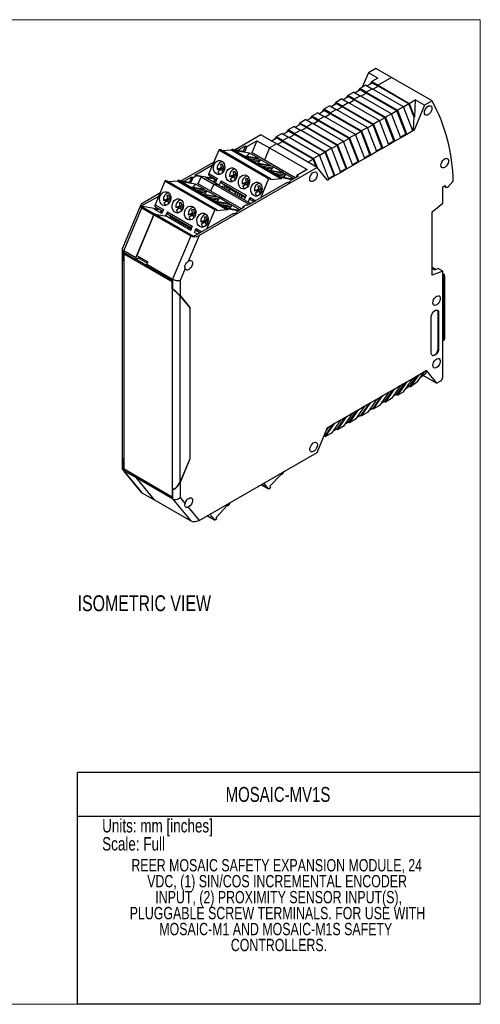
# Model space of a CAD drawing. Header units: millimetres. Extents: x 0 to 432, y 0 to 279.
# Tile 3 of 3: x 301 to 432, y 0 to 279. Entities that reach past the tile are written whole.
import ezdxf

# ---------------------------------------------------------------- set-up
doc = ezdxf.new("R2010")
doc.units = ezdxf.units.MM
doc.layers.add('TEXT', color=140, linetype='Continuous', lineweight=25)
doc.styles.add('SLDTEXTSTYLE0', font='TXT', dxfattribs={"width": 0.75})

# ---------------------------------------------------------------- blocks, each defined once
blk = doc.blocks.new('SW_NOTE_0_1')
at = {"layer": 'TEXT', "color": 0, "char_height": 3.5, "attachment_point": 2, "style": 'SLDTEXTSTYLE0'}
for s, insert in [('REER MOSAIC SAFETY EXPANSION MODULE, 24', (50.7, 4.51)), ('VDC, (1) SIN/COS INCREMENTAL ENCODER', (50.81, -0.01)), ('INPUT, (2) PROXIMITY SENSOR INPUT(S),', (51.26, -4.54)), ('PLUGGABLE SCREW TERMINALS. FOR USE WITH', (50.92, -9.07)), ('MOSAIC-M1 AND MOSAIC-M1S SAFETY', (50.43, -13.59)), ('CONTROLLERS.', (51.33, -18.12))]:
    blk.add_mtext(s, dxfattribs=dict(at, insert=insert))

msp = doc.modelspace()

# ---------------------------------------------------------------- linework, layer by layer
at = {"color": 7, "linetype": 'Continuous', "lineweight": 18}
for p, q in [((0, 279.4), (431.8, 279.4)), ((431.8, 0), (431.8, 279.4)), ((0, 0), (431.8, 0))]:
    msp.add_line(p, q, dxfattribs=at)
for p, q in [((402.14, 265.55), (400.02, 264.33)), ((406.59, 262.98), (402.14, 265.55)), ((400.02, 264.33), (398.3, 260.27)), ((402.68, 262.8), (400.02, 264.33)), ((402.68, 262.8), (400.98, 261.82)), ((406.59, 262.98), (402.78, 260.78)), ((418.12, 256.33), (406.59, 262.98)), ((397.59, 259.86), (397.13, 259.21)), ((399.28, 260.84), (397.59, 259.86)), ((399.39, 258.82), (397.59, 259.86)), ((399.28, 260.84), (401.08, 259.8)), ((399.62, 260.65), (401.1, 261.5)), ((400.98, 261.82), (400.52, 261.17)), ((400.98, 261.82), (402.78, 260.78)), ((401.1, 261.5), (402.78, 260.54)), ((401.3, 259.68), (402.78, 260.54)), ((402.78, 260.78), (411.65, 255.66)), ((402.78, 260.54), (402.78, 260.78)), ((411.53, 255.48), (402.78, 260.54)), ((392.83, 256.73), (394.31, 257.59)), ((394.19, 257.9), (393.74, 257.25)), ((395.89, 258.88), (394.19, 257.9)), ((395.99, 256.86), (394.19, 257.9)), ((394.31, 257.59), (395.99, 256.62)), ((395.89, 258.88), (397.69, 257.84)), ((395.99, 256.86), (397.69, 257.84)), ((396.22, 258.69), (397.71, 259.55)), ((406.56, 252.72), (397.69, 257.84)), ((397.71, 259.55), (399.39, 258.58)), ((397.9, 257.72), (399.39, 258.58)), ((399.39, 258.82), (401.08, 259.8)), ((399.39, 258.82), (408.26, 253.7)), ((399.39, 258.58), (399.39, 258.82)), ((408.14, 253.53), (399.39, 258.58)), ((409.96, 254.68), (401.08, 259.8)), ((389.1, 254.96), (387.4, 253.98)), ((389.1, 254.96), (390.9, 253.92)), ((389.44, 254.77), (390.92, 255.63)), ((390.8, 255.94), (390.34, 255.29)), ((392.5, 256.92), (390.8, 255.94)), ((392.6, 254.9), (390.8, 255.94)), ((390.92, 255.63), (392.6, 254.66)), ((391.11, 253.8), (392.6, 254.66)), ((392.5, 256.92), (394.3, 255.88)), ((392.6, 254.9), (394.3, 255.88)), ((392.6, 254.9), (401.47, 249.78)), ((392.6, 254.66), (392.6, 254.9)), ((401.35, 249.61), (392.6, 254.66)), ((403.17, 250.76), (394.3, 255.88)), ((394.51, 255.76), (395.99, 256.62)), ((395.99, 256.86), (404.87, 251.74)), ((395.99, 256.62), (395.99, 256.86)), ((404.74, 251.57), (395.99, 256.62)), ((409.96, 254.68), (408.26, 253.7)), ((412.61, 247.84), (409.96, 254.68)), ((411.53, 255.48), (409.99, 254.59)), ((412.92, 251.91), (411.53, 255.48)), ((411.65, 255.66), (413.35, 256.64)), ((411.65, 255.66), (413.16, 251.77)), ((416, 255.11), (413.02, 248.08)), ((413.35, 256.64), (413.16, 251.77)), ((416, 255.11), (413.35, 256.64)), ((418.12, 256.33), (416, 255.11)), ((382.65, 250.85), (384.13, 251.71)), ((384.01, 252.02), (383.55, 251.37)), ((385.71, 253), (384.01, 252.02)), ((385.81, 250.98), (384.01, 252.02)), ((384.13, 251.71), (385.81, 250.74)), ((385.71, 253), (387.51, 251.96)), ((385.81, 250.98), (387.51, 251.96)), ((386.04, 252.81), (387.53, 253.67)), ((387.4, 253.98), (386.95, 253.33)), ((389.21, 252.94), (387.4, 253.98)), ((396.38, 246.84), (387.51, 251.96)), ((387.53, 253.67), (389.21, 252.7)), ((387.72, 251.84), (389.21, 252.7)), ((389.21, 252.94), (390.9, 253.92)), ((389.21, 252.94), (398.08, 247.82)), ((389.21, 252.7), (389.21, 252.94)), ((397.95, 247.65), (389.21, 252.7)), ((399.77, 248.8), (390.9, 253.92)), ((404.74, 251.57), (403.2, 250.68)), ((407.27, 245.04), (404.74, 251.57)), ((406.56, 252.72), (404.87, 251.74)), ((404.87, 251.74), (407.52, 244.9)), ((409.22, 245.88), (406.56, 252.72)), ((408.14, 253.53), (406.6, 252.63)), ((410.67, 247), (408.14, 253.53)), ((408.26, 253.7), (410.91, 246.86)), ((412.92, 251.91), (412.77, 248.22)), ((413.16, 251.77), (412.92, 251.91)), ((378.92, 249.08), (377.22, 248.1)), ((378.92, 249.08), (380.72, 248.04)), ((379.25, 248.89), (380.74, 249.75)), ((380.62, 250.06), (380.16, 249.41)), ((382.31, 251.04), (380.62, 250.06)), ((382.42, 249.02), (380.62, 250.06)), ((380.74, 249.75), (382.42, 248.78)), ((380.93, 247.92), (382.42, 248.78)), ((382.31, 251.04), (384.11, 250)), ((382.42, 249.02), (384.11, 250)), ((382.42, 249.02), (391.29, 243.9)), ((382.42, 248.78), (382.42, 249.02)), ((391.17, 243.73), (382.42, 248.78)), ((392.99, 244.88), (384.11, 250)), ((384.33, 249.88), (385.81, 250.74)), ((385.81, 250.98), (394.68, 245.86)), ((385.81, 250.74), (385.81, 250.98)), ((394.56, 245.69), (385.81, 250.74)), ((399.77, 248.8), (398.08, 247.82)), ((402.43, 241.96), (399.77, 248.8)), ((401.35, 249.61), (399.81, 248.72)), ((403.88, 243.08), (401.35, 249.61)), ((403.17, 250.76), (401.47, 249.78)), ((401.47, 249.78), (404.12, 242.94)), ((405.82, 243.92), (403.17, 250.76)), ((369.48, 246.7), (362.2, 242.49)), ((373.93, 244.13), (369.48, 246.7)), ((373.83, 246.15), (373.37, 245.5)), ((375.52, 247.12), (373.83, 246.15)), ((375.63, 245.11), (373.83, 246.15)), ((375.52, 247.12), (377.33, 246.09)), ((375.63, 245.11), (377.33, 246.09)), ((375.86, 246.93), (377.34, 247.79)), ((377.22, 248.1), (376.76, 247.45)), ((379.02, 247.06), (377.22, 248.1)), ((386.2, 240.96), (377.33, 246.09)), ((377.34, 247.79), (379.02, 246.82)), ((377.54, 245.96), (379.02, 246.82)), ((379.02, 247.06), (380.72, 248.04)), ((379.02, 247.06), (387.89, 241.94)), ((379.02, 246.82), (379.02, 247.06)), ((387.77, 241.77), (379.02, 246.82)), ((389.59, 242.92), (380.72, 248.04)), ((396.38, 246.84), (394.68, 245.86)), ((399.03, 240), (396.38, 246.84)), ((397.95, 247.65), (396.41, 246.76)), ((400.49, 241.12), (397.95, 247.65)), ((398.08, 247.82), (400.73, 240.98)), ((409.22, 245.88), (407.52, 244.9)), ((409.13, 246.11), (410.67, 247)), ((410.91, 246.86), (409.22, 245.88)), ((410.91, 246.86), (410.67, 247)), ((412.61, 247.84), (410.91, 246.86)), ((412.52, 248.07), (412.77, 248.22)), ((413.02, 248.08), (412.61, 247.84)), ((412.77, 248.22), (413.02, 248.08)), ((363.01, 242.35), (365.16, 243.6)), ((365.16, 243.6), (364.53, 242.09)), ((365.52, 243.39), (364.93, 242.02)), ((365.16, 243.6), (365.52, 243.39)), ((365.52, 243.39), (368.41, 245.06)), ((368.41, 245.06), (366.95, 241.62)), ((368.41, 245.06), (371.98, 243)), ((373.93, 244.13), (371.98, 243)), ((372.46, 244.97), (373.95, 245.83)), ((385.46, 237.47), (373.93, 244.13)), ((375.63, 244.86), (373.95, 245.83)), ((374.14, 244), (375.63, 244.86)), ((375.63, 244.86), (375.63, 245.11)), ((375.63, 245.11), (384.5, 239.98)), ((384.38, 239.81), (375.63, 244.86)), ((391.17, 243.73), (389.62, 242.84)), ((393.7, 237.2), (391.17, 243.73)), ((392.99, 244.88), (391.29, 243.9)), ((391.29, 243.9), (393.94, 237.06)), ((395.64, 238.04), (392.99, 244.88)), ((394.56, 245.69), (393.02, 244.8)), ((397.09, 239.16), (394.56, 245.69)), ((394.68, 245.86), (397.34, 239.02)), ((402.34, 242.19), (403.88, 243.08)), ((404.12, 242.94), (403.88, 243.08)), ((405.82, 243.92), (404.12, 242.94)), ((405.73, 244.15), (407.27, 245.04)), ((407.52, 244.9), (405.82, 243.92)), ((407.52, 244.9), (407.27, 245.04)), ((357.57, 242.39), (354.75, 235.73)), ((371.68, 234.25), (357.57, 242.39)), ((371.87, 234.41), (357.76, 242.55)), ((357.76, 242.55), (358.11, 242.52)), ((358.11, 242.52), (372.21, 234.37)), ((361.15, 242.41), (358.66, 242.2)), ((361.17, 242.48), (361.15, 242.41)), ((361.15, 242.41), (375.25, 234.27)), ((361.17, 242.48), (375.28, 234.33)), ((375.48, 234.49), (361.37, 242.64)), ((361.37, 242.64), (364.93, 242.02)), ((362.29, 242.21), (364.97, 240.67)), ((366.25, 241.53), (362.29, 242.21)), ((368.86, 240.01), (364.94, 240.69)), ((364.97, 240.67), (368.92, 239.99)), ((365.34, 240.45), (368.5, 238.63)), ((369.3, 239.77), (365.34, 240.45)), ((365.54, 240.58), (366.25, 241.53)), ((368.92, 239.99), (366.25, 241.53)), ((379.27, 234.51), (366.83, 241.69)), ((371.98, 243), (370.52, 239.56)), ((371.98, 243), (382.62, 236.86)), ((386.2, 240.96), (384.5, 239.98)), ((388.85, 234.12), (386.2, 240.96)), ((387.77, 241.77), (386.23, 240.88)), ((390.3, 235.24), (387.77, 241.77)), ((389.59, 242.92), (387.89, 241.94)), ((387.89, 241.94), (390.55, 235.1)), ((392.25, 236.08), (389.59, 242.92)), ((398.94, 240.23), (400.49, 241.12)), ((400.73, 240.98), (399.03, 240)), ((400.73, 240.98), (400.49, 241.12)), ((402.43, 241.96), (400.73, 240.98)), ((404.12, 242.94), (402.43, 241.96)), ((356.13, 238.99), (346.92, 233.68)), ((350.75, 235.27), (355.79, 238.18)), ((357.11, 236.94), (358.35, 237.5)), ((358.15, 238.31), (358.56, 238.49)), ((358.35, 237.5), (358.15, 238.31)), ((358.63, 238.22), (358.15, 238.31)), ((358.35, 237.5), (358.94, 237.4)), ((358.56, 238.49), (358.76, 237.69)), ((358.76, 237.69), (359.24, 237.91)), ((359.26, 237.6), (358.76, 237.69)), ((358.94, 237.4), (358.88, 237.67)), ((366.17, 239.97), (369.32, 239.43)), ((369.05, 239.03), (367.27, 239.34)), ((372.39, 237.97), (368.47, 238.64)), ((368.5, 238.63), (372.46, 237.94)), ((368.84, 238.58), (369.05, 239.03)), ((372.84, 237.73), (368.88, 238.41)), ((368.88, 238.41), (372.04, 236.59)), ((369.05, 239.03), (369.32, 239.43)), ((372.46, 237.94), (369.3, 239.77)), ((369.71, 237.93), (372.86, 237.39)), ((376, 235.9), (372.84, 237.73)), ((382.89, 238.95), (384.38, 239.81)), ((385.24, 237.6), (384.38, 239.81)), ((384.5, 239.98), (385.49, 237.43)), ((395.64, 238.04), (393.94, 237.06)), ((395.55, 238.27), (397.09, 239.16)), ((397.34, 239.02), (395.64, 238.04)), ((397.34, 239.02), (397.09, 239.16)), ((399.03, 240), (397.34, 239.02)), ((347.74, 233.54), (349.89, 234.78)), ((349.89, 234.78), (349.25, 233.27)), ((349.89, 234.78), (350.24, 234.57)), ((350.24, 234.57), (351.1, 235.07)), ((350.75, 235.27), (351.1, 235.07)), ((355.97, 234.37), (350.75, 235.27)), ((352.55, 234.82), (351.1, 235.07)), ((351.69, 232.8), (352.55, 234.82)), ((385.46, 237.47), (351.96, 218.13)), ((352.55, 234.82), (356.12, 232.76)), ((354.75, 235.73), (357.13, 234.35)), ((354.8, 235.15), (356.94, 233.91)), ((357.71, 236.83), (357.11, 236.94)), ((358.51, 236.85), (357.27, 236.29)), ((358.94, 237.4), (357.71, 236.83)), ((358.71, 236.05), (358.51, 236.85)), ((358.98, 236.77), (358.51, 236.85)), ((358.72, 236.05), (358.71, 236.05)), ((359.23, 237.18), (358.92, 237.04)), ((358.92, 237.04), (359.03, 236.55)), ((360.65, 234.9), (361.89, 235.46)), ((361.24, 234.79), (360.65, 234.9)), ((362.05, 234.81), (360.81, 234.24)), ((362.48, 235.36), (361.24, 234.79)), ((361.69, 236.27), (362.1, 236.45)), ((361.89, 235.46), (361.69, 236.27)), ((362.16, 236.18), (361.69, 236.27)), ((361.89, 235.46), (362.48, 235.36)), ((362.24, 234.01), (362.05, 234.81)), ((362.52, 234.73), (362.05, 234.81)), ((362.1, 236.45), (362.29, 235.65)), ((362.29, 235.65), (362.78, 235.87)), ((362.8, 235.56), (362.29, 235.65)), ((362.48, 235.36), (362.41, 235.63)), ((362.76, 235.14), (362.45, 235)), ((362.45, 235), (362.57, 234.51)), ((372.58, 236.99), (370.81, 237.3)), ((375.93, 235.93), (372.01, 236.6)), ((372.04, 236.59), (376, 235.9)), ((372.37, 236.54), (372.58, 236.99)), ((376.37, 235.69), (372.41, 236.37)), ((372.41, 236.37), (375.09, 234.82)), ((372.86, 237.39), (372.58, 236.99)), ((373.25, 235.89), (376.39, 235.35)), ((376.12, 234.95), (374.34, 235.25)), ((375.09, 234.82), (378.72, 234.2)), ((375.99, 234.67), (376.12, 234.95)), ((376.39, 235.35), (376.12, 234.95)), ((378.84, 234.26), (376.37, 235.69)), ((380.08, 234.98), (377.92, 233.74)), ((379.5, 234.65), (379.73, 235.19)), ((382.62, 236.86), (379.73, 235.19)), ((379.73, 235.19), (380.08, 234.98)), ((388.44, 233.89), (385.46, 237.47)), ((388.76, 234.35), (390.3, 235.24)), ((390.55, 235.1), (388.85, 234.12)), ((390.55, 235.1), (390.3, 235.24)), ((392.25, 236.08), (390.55, 235.1)), ((392.16, 236.31), (393.7, 237.2)), ((393.94, 237.06), (392.25, 236.08)), ((393.94, 237.06), (393.7, 237.2)), ((342.3, 233.57), (339.47, 226.91)), ((356.41, 225.43), (342.3, 233.57)), ((356.6, 225.59), (342.49, 233.74)), ((342.49, 233.74), (342.83, 233.7)), ((342.83, 233.7), (356.94, 225.56)), ((345.87, 233.59), (343.39, 233.38)), ((345.9, 233.66), (345.87, 233.59)), ((345.87, 233.59), (359.98, 225.45)), ((345.9, 233.66), (360.01, 225.51)), ((360.2, 225.68), (346.1, 233.82)), ((346.1, 233.82), (349.66, 233.2)), ((347.02, 233.4), (349.69, 231.85)), ((350.97, 232.71), (347.02, 233.4)), ((350.24, 234.57), (349.66, 233.2)), ((350.26, 231.77), (350.97, 232.71)), ((353.65, 231.17), (350.97, 232.71)), ((363.99, 225.69), (351.56, 232.88)), ((356.07, 234.22), (353.82, 234.6)), ((357.39, 232.54), (353.82, 234.6)), ((356.12, 232.76), (355.26, 230.74)), ((355.89, 234.52), (356.07, 234.22)), ((366.18, 226.95), (356.12, 232.76)), ((356.12, 232.76), (357.39, 232.54)), ((356.18, 233.24), (356.45, 233.87)), ((356.19, 234.02), (356.45, 233.87)), ((356.83, 233.65), (356.45, 233.87)), ((357.13, 234.35), (356.57, 233.02)), ((357.39, 232.54), (366.62, 227.21)), ((357.7, 232.37), (358.26, 233.7)), ((358.26, 233.7), (365.33, 229.62)), ((358.32, 233.12), (365.15, 229.17)), ((358.5, 231.9), (358.5, 231.9)), ((358.65, 232.1), (358.56, 231.87)), ((359.7, 231.99), (358.79, 232.15)), ((359.15, 231.53), (359.37, 232.05)), ((359.41, 232.49), (359.7, 231.99)), ((359.7, 231.99), (359.98, 231.83)), ((362.25, 234.01), (362.24, 234.01)), ((364.18, 232.85), (365.42, 233.42)), ((364.78, 232.75), (364.18, 232.85)), ((365.58, 232.77), (364.34, 232.2)), ((366.01, 233.32), (364.78, 232.75)), ((365.22, 234.22), (365.63, 234.41)), ((365.42, 233.42), (365.22, 234.22)), ((365.7, 234.14), (365.22, 234.22)), ((365.42, 233.42), (366.01, 233.32)), ((365.78, 231.97), (365.58, 232.77)), ((366.05, 232.69), (365.58, 232.77)), ((365.63, 234.41), (365.83, 233.61)), ((376.98, 233.19), (365.67, 226.66)), ((365.79, 231.97), (365.78, 231.97)), ((365.83, 233.61), (366.31, 233.83)), ((366.33, 233.52), (365.83, 233.61)), ((366.01, 233.32), (365.95, 233.59)), ((366.3, 233.1), (365.99, 232.95)), ((365.99, 232.95), (366.11, 232.47)), ((368.76, 232.18), (369.17, 232.37)), ((368.96, 231.38), (368.76, 232.18)), ((369.23, 232.1), (368.76, 232.18)), ((369.17, 232.37), (369.36, 231.56)), ((371.68, 234.25), (369.37, 228.79)), ((372.21, 234.37), (371.87, 234.41)), ((372.21, 234.37), (372.2, 234)), ((375.25, 234.27), (372.2, 234)), ((375.25, 234.27), (375.28, 234.33)), ((378.37, 233.99), (375.48, 234.49)), ((377.84, 233.53), (377.92, 233.74)), ((388.44, 233.89), (388.85, 234.12)), ((421.17, 231.96), (421.87, 232.37)), ((421.17, 227.32), (421.17, 231.96)), ((422.24, 231.68), (421.46, 232.13)), ((422.24, 231.68), (421.87, 232.37)), ((422.58, 231.88), (424.1, 233.58)), ((335.48, 226.46), (340.51, 229.36)), ((340.86, 230.18), (335.98, 227.36)), ((342.88, 229.49), (343.29, 229.67)), ((343.08, 228.69), (342.88, 229.49)), ((343.35, 229.41), (342.88, 229.49)), ((343.29, 229.67), (343.48, 228.87)), ((353.58, 231.19), (349.66, 231.87)), ((349.69, 231.85), (353.65, 231.17)), ((350.07, 231.63), (353.23, 229.81)), ((354.03, 230.95), (350.07, 231.63)), ((350.9, 231.15), (354.05, 230.61)), ((353.77, 230.21), (352, 230.52)), ((357.12, 229.15), (353.2, 229.83)), ((353.23, 229.81), (357.19, 229.13)), ((353.56, 229.76), (353.77, 230.21)), ((357.56, 228.91), (353.6, 229.59)), ((353.6, 229.59), (356.76, 227.77)), ((353.77, 230.21), (354.05, 230.61)), ((357.19, 229.13), (354.03, 230.95)), ((354.44, 229.11), (357.58, 228.57)), ((359.98, 231.83), (359.72, 231.2)), ((360.58, 231.48), (359.98, 231.83)), ((360.32, 230.85), (360.58, 231.48)), ((360.5, 230.75), (360.76, 231.38)), ((360.58, 231.48), (362.36, 230.46)), ((362.36, 230.46), (362.09, 229.83)), ((362.95, 230.11), (362.36, 230.46)), ((362.69, 229.48), (362.95, 230.11)), ((362.95, 230.11), (363.52, 229.78)), ((363.52, 229.78), (363.25, 229.16)), ((364.12, 229.44), (363.52, 229.78)), ((363.85, 228.81), (364.12, 229.44)), ((364.03, 228.71), (364.3, 229.33)), ((364.12, 229.44), (365.03, 228.91)), ((365.33, 229.62), (364.77, 228.28)), ((367.72, 230.81), (368.96, 231.38)), ((368.31, 230.71), (367.72, 230.81)), ((369.12, 230.73), (367.88, 230.16)), ((369.55, 231.28), (368.31, 230.71)), ((368.96, 231.38), (369.55, 231.28)), ((369.31, 229.92), (369.12, 230.73)), ((369.59, 230.65), (369.12, 230.73)), ((369.32, 229.93), (369.31, 229.92)), ((369.36, 231.56), (369.85, 231.79)), ((369.87, 231.48), (369.36, 231.56)), ((369.55, 231.28), (369.48, 231.54)), ((369.83, 231.06), (369.52, 230.91)), ((369.52, 230.91), (369.64, 230.43)), ((422.58, 231.88), (422.24, 231.68)), ((335.44, 226.82), (330.17, 214.39)), ((339.4, 224.19), (335.48, 226.46)), ((340.7, 225.56), (335.48, 226.46)), ((339.47, 226.91), (341.86, 225.53)), ((339.53, 226.33), (341.67, 225.09)), ((341.84, 228.12), (343.08, 228.69)), ((342.43, 228.02), (341.84, 228.12)), ((343.24, 228.03), (342, 227.47)), ((343.67, 228.58), (342.43, 228.02)), ((343.08, 228.69), (343.67, 228.58)), ((343.43, 227.23), (343.24, 228.03)), ((343.71, 227.95), (343.24, 228.03)), ((343.44, 227.23), (343.43, 227.23)), ((343.48, 228.87), (343.97, 229.09)), ((343.99, 228.78), (343.48, 228.87)), ((343.67, 228.58), (343.6, 228.85)), ((343.95, 228.36), (343.64, 228.22)), ((343.64, 228.22), (343.76, 227.74)), ((345.38, 226.08), (346.61, 226.64)), ((347.21, 226.54), (345.97, 225.98)), ((346.42, 227.45), (346.82, 227.63)), ((346.61, 226.64), (346.42, 227.45)), ((346.89, 227.37), (346.42, 227.45)), ((346.61, 226.64), (347.21, 226.54)), ((346.82, 227.63), (347.02, 226.83)), ((347.02, 226.83), (347.5, 227.05)), ((347.52, 226.74), (347.02, 226.83)), ((347.21, 226.54), (347.14, 226.81)), ((347.49, 226.32), (347.18, 226.18)), ((357.31, 228.17), (355.54, 228.48)), ((360.65, 227.11), (356.73, 227.79)), ((356.76, 227.77), (360.72, 227.09)), ((357.1, 227.72), (357.31, 228.17)), ((361.1, 226.87), (357.14, 227.55)), ((357.14, 227.55), (359.82, 226.01)), ((357.58, 228.57), (357.31, 228.17)), ((360.72, 227.09), (357.56, 228.91)), ((357.97, 227.07), (361.12, 226.53)), ((360.84, 226.13), (359.07, 226.44)), ((361.12, 226.53), (360.84, 226.13)), ((363.56, 225.45), (361.1, 226.87)), ((364.23, 225.83), (364.46, 226.37)), ((364.46, 226.37), (365.32, 226.87)), ((364.46, 226.37), (364.81, 226.16)), ((365.67, 226.66), (365.32, 226.87)), ((365.32, 226.87), (365.86, 226.77)), ((365.9, 227.63), (366.47, 228.96)), ((366.47, 228.96), (368.06, 228.04)), ((366.52, 228.38), (367.59, 227.77)), ((366.9, 227.37), (366.91, 227.4)), ((418.09, 224.91), (421.17, 227.32)), ((330.59, 213.79), (335.77, 226.02)), ((333.98, 211.84), (339.17, 224.06)), ((339.17, 224.06), (334.27, 212.52)), ((335.77, 226.02), (339.17, 224.06)), ((339.17, 224.06), (339.4, 224.19)), ((339.17, 224.06), (349.63, 218.02)), ((340.8, 225.4), (339.23, 225.67)), ((341.39, 224.42), (339.23, 225.67)), ((350.4, 217.85), (339.4, 224.19)), ((339.4, 224.19), (342.8, 223.61)), ((340.61, 225.7), (340.79, 225.4)), ((340.91, 225.2), (341.18, 225.05)), ((341, 224.64), (341.18, 225.05)), ((341.56, 224.83), (341.18, 225.05)), ((341.86, 225.53), (341.35, 224.34)), ((342.48, 223.68), (342.99, 224.88)), ((342.8, 223.61), (342.74, 223.64)), ((342.8, 223.61), (349.59, 219.69)), ((342.99, 224.88), (350.06, 220.8)), ((343.05, 224.3), (349.87, 220.36)), ((344.13, 223.67), (344.43, 223.17)), ((345.97, 225.98), (345.38, 226.08)), ((346.77, 225.99), (345.53, 225.43)), ((346.97, 225.19), (346.77, 225.99)), ((347.24, 225.91), (346.77, 225.99)), ((346.98, 225.19), (346.97, 225.19)), ((347.18, 226.18), (347.3, 225.7)), ((348.91, 224.04), (350.15, 224.6)), ((349.5, 223.94), (348.91, 224.04)), ((350.31, 223.95), (349.07, 223.39)), ((350.74, 224.5), (349.5, 223.94)), ((349.95, 225.41), (350.36, 225.59)), ((350.15, 224.6), (349.95, 225.41)), ((350.42, 225.33), (349.95, 225.41)), ((350.15, 224.6), (350.74, 224.5)), ((350.5, 223.15), (350.31, 223.95)), ((350.78, 223.87), (350.31, 223.95)), ((350.36, 225.59), (350.55, 224.79)), ((361.71, 224.37), (350.4, 217.85)), ((350.55, 224.79), (351.04, 225.01)), ((351.06, 224.7), (350.55, 224.79)), ((350.74, 224.5), (350.68, 224.77)), ((351.02, 224.28), (350.71, 224.14)), ((350.71, 224.14), (350.83, 223.66)), ((353.49, 223.37), (353.89, 223.55)), ((353.89, 223.55), (354.09, 222.75)), ((356.41, 225.43), (354.09, 219.98)), ((356.94, 225.56), (356.6, 225.59)), ((356.94, 225.56), (356.92, 225.18)), ((359.98, 225.45), (356.92, 225.18)), ((359.82, 226.01), (363.45, 225.38)), ((359.98, 225.45), (360.01, 225.51)), ((363.1, 225.18), (360.2, 225.68)), ((360.71, 225.85), (360.84, 226.13)), ((362.56, 224.72), (362.65, 224.92)), ((364.81, 226.16), (362.65, 224.92)), ((418.09, 206.87), (418.09, 224.91)), ((343.38, 223.29), (343.38, 223.27)), ((344.43, 223.17), (343.52, 223.33)), ((343.97, 222.93), (344.1, 223.23)), ((344.43, 223.17), (344.71, 223.01)), ((344.71, 223.01), (344.54, 222.6)), ((345.31, 222.66), (344.71, 223.01)), ((345.14, 222.26), (345.31, 222.66)), ((345.31, 222.66), (347.08, 221.64)), ((345.32, 222.15), (345.49, 222.56)), ((347.08, 221.64), (346.91, 221.23)), ((347.68, 221.29), (347.08, 221.64)), ((347.51, 220.89), (347.68, 221.29)), ((347.68, 221.29), (348.25, 220.97)), ((348.25, 220.97), (348.07, 220.56)), ((348.84, 220.62), (348.25, 220.97)), ((350.06, 220.8), (349.55, 219.6)), ((350.51, 223.15), (350.5, 223.15)), ((352.45, 222), (353.68, 222.56)), ((353.04, 221.89), (352.45, 222)), ((353.84, 221.91), (352.61, 221.35)), ((354.28, 222.46), (353.04, 221.89)), ((353.68, 222.56), (353.49, 223.37)), ((353.96, 223.28), (353.49, 223.37)), ((353.68, 222.56), (354.28, 222.46)), ((354.04, 221.11), (353.84, 221.91)), ((354.31, 221.83), (353.84, 221.91)), ((354.05, 221.11), (354.04, 221.11)), ((354.09, 222.75), (354.57, 222.97)), ((354.59, 222.66), (354.09, 222.75)), ((354.28, 222.46), (354.21, 222.73)), ((354.56, 222.24), (354.25, 222.1)), ((354.25, 222.1), (354.37, 221.61)), ((349.63, 218.02), (344.45, 205.79)), ((348.67, 220.22), (348.84, 220.62)), ((348.84, 220.62), (349.76, 220.09)), ((348.85, 220.11), (349.03, 220.52)), ((351.96, 218.13), (348.85, 210.81)), ((350.68, 218.95), (351.19, 220.14)), ((350.95, 218.9), (351.59, 218.53)), ((351.19, 220.14), (352.79, 219.22)), ((351.25, 219.56), (352.31, 218.95)), ((351.62, 218.55), (351.64, 218.58)), ((330.15, 214.3), (330.15, 211.04)), ((333.98, 211.84), (330.59, 213.79)), ((330.59, 210.98), (330.59, 213.79)), ((330.66, 213.3), (330.66, 210.94)), ((330.66, 213.3), (333.98, 211.39)), ((344.34, 205.04), (330.7, 212.91)), ((330.7, 210.79), (330.7, 212.91)), ((334.27, 212.52), (337.45, 210.68)), ((330.15, 210.91), (330.15, 155.51)), ((330.59, 210.98), (330.66, 210.94)), ((330.59, 210.85), (330.59, 154.35)), ((330.7, 210.79), (330.59, 210.85)), ((330.7, 210.89), (330.66, 210.94)), ((333.98, 211.39), (335.1, 212.04)), ((333.98, 211.84), (333.98, 211.39)), ((334.09, 211.45), (337.16, 209.67)), ((334.72, 211.81), (337.3, 210.33)), ((337.16, 210), (337.45, 210.68)), ((337.16, 210), (344.45, 205.79)), ((337.16, 209.55), (337.16, 210)), ((337.16, 209.55), (344.37, 205.39)), ((348.01, 208.83), (346.57, 205.43)), ((419.06, 208.51), (418.09, 209.07)), ((418.8, 208.41), (418.09, 208.82)), ((421.17, 208.02), (418.09, 206.87)), ((418.8, 208.41), (419.82, 208.79)), ((421.17, 208.02), (419.82, 208.79)), ((421.17, 177.85), (421.17, 208.02)), ((421.34, 207.19), (421.17, 207.3)), ((421.34, 206.95), (421.17, 207.05)), ((421.17, 207.01), (421.34, 206.95)), ((421.34, 206.95), (421.34, 206.13)), ((344.34, 205.04), (344.34, 202.91)), ((344.37, 203.02), (344.37, 205.39)), ((344.45, 205.79), (344.45, 202.98)), ((346.57, 205.43), (346.57, 201.09)), ((421.34, 206.13), (421.34, 188.41)), ((421.72, 188.94), (421.72, 206.66)), ((344.45, 202.85), (344.34, 202.91)), ((344.37, 203.02), (344.45, 202.98)), ((344.37, 203.02), (344.58, 202.77)), ((344.45, 146.35), (344.45, 202.85)), ((346.57, 201.09), (349.39, 197.69)), ((346.57, 148.23), (346.57, 200.97)), ((346.57, 200.97), (349.36, 197.61)), ((349.2, 197.81), (349.39, 197.69)), ((349.36, 197.61), (349.36, 154.81)), ((349.39, 197.69), (349.39, 154.78)), ((419.86, 196.29), (419.96, 196.23)), ((419.86, 186.09), (419.86, 196.29)), ((419.96, 196.23), (419.96, 186.03)), ((417.84, 184.8), (417.84, 195.01)), ((421.34, 188.41), (421.17, 188.31)), ((419.86, 186.09), (419.96, 186.03)), ((414.09, 176.85), (416, 179.58)), ((414.31, 178.6), (416, 179.58)), ((416.33, 178.98), (414.72, 177.75)), ((416, 179.58), (416.41, 179.81)), ((416.21, 179.7), (416.33, 178.98)), ((416.41, 179.81), (419.4, 176.23)), ((408.14, 173.18), (410.33, 176.3)), ((410.91, 176.64), (408.26, 172.86)), ((409.22, 175.66), (410.91, 176.64)), ((409.96, 173.84), (412.61, 177.62)), ((410.91, 176.64), (412.61, 177.62)), ((411.8, 175.52), (413.73, 178.26)), ((414.31, 178.6), (411.91, 175.19)), ((411.91, 175.19), (414.09, 176.85)), ((412.61, 177.62), (414.31, 178.6)), ((419.4, 176.23), (415.6, 178.42)), ((419.4, 176.23), (420.83, 177.06)), ((420.83, 177.06), (421.17, 177.85)), ((405.82, 173.7), (403.17, 169.92)), ((404.12, 172.72), (405.82, 173.7)), ((406.94, 174.34), (404.74, 171.22)), ((404.87, 170.9), (407.52, 174.68)), ((405.82, 173.7), (407.52, 174.68)), ((409.22, 175.66), (406.56, 171.88)), ((407.52, 174.68), (409.22, 175.66)), ((408.26, 172.86), (409.96, 173.84)), ((410.56, 174.58), (410.41, 174.49)), ((411.8, 175.52), (410.56, 174.58)), ((411.91, 175.19), (411.6, 175.37)), ((398.08, 166.98), (400.73, 170.76)), ((399.03, 169.78), (400.73, 170.76)), ((402.43, 171.74), (399.77, 167.96)), ((400.73, 170.76), (402.43, 171.74)), ((403.55, 172.38), (401.35, 169.26)), ((401.47, 168.94), (404.12, 172.72)), ((402.43, 171.74), (404.12, 172.72)), ((403.63, 170.57), (404.74, 171.22)), ((404.53, 171.1), (404.87, 170.9)), ((406.56, 171.88), (404.87, 170.9)), ((407.02, 172.53), (408.14, 173.18)), ((408.26, 172.86), (407.92, 173.05)), ((395.64, 167.82), (392.99, 164.04)), ((393.94, 166.84), (395.64, 167.82)), ((394.56, 165.34), (396.76, 168.47)), ((394.68, 165.02), (397.34, 168.8)), ((395.64, 167.82), (397.34, 168.8)), ((399.03, 169.78), (396.38, 166)), ((397.34, 168.8), (399.03, 169.78)), ((400.15, 170.42), (397.95, 167.3)), ((399.77, 167.96), (398.08, 166.98)), ((400.23, 168.61), (401.35, 169.26)), ((401.14, 169.14), (401.47, 168.94)), ((403.17, 169.92), (401.47, 168.94)), ((387.89, 161.11), (390.55, 164.88)), ((388.85, 163.9), (390.55, 164.88)), ((392.25, 165.86), (389.59, 162.09)), ((390.55, 164.88), (392.25, 165.86)), ((393.36, 166.51), (391.17, 163.38)), ((391.29, 163.06), (393.94, 166.84)), ((392.25, 165.86), (393.94, 166.84)), ((393.44, 164.69), (394.56, 165.34)), ((394.68, 165.02), (394.35, 165.22)), ((396.38, 166), (394.68, 165.02)), ((396.84, 166.65), (397.95, 167.3)), ((397.74, 167.18), (398.08, 166.98)), ((385.46, 156.63), (388.44, 163.67)), ((389.97, 164.55), (387.77, 161.42)), ((389.59, 162.09), (387.89, 161.11)), ((388.85, 163.9), (388.07, 162.79)), ((388.44, 163.67), (388.85, 163.9)), ((390.05, 162.74), (391.17, 163.38)), ((390.95, 163.26), (391.29, 163.06)), ((392.99, 164.04), (391.29, 163.06)), ((387.4, 161.2), (387.77, 161.42)), ((387.56, 161.3), (387.89, 161.11)), ((351.96, 137.3), (385.46, 156.63)), ((330.15, 155.39), (330.15, 152.13)), ((330.59, 154.35), (330.7, 154.29)), ((330.59, 154.23), (330.66, 154.19)), ((330.59, 151.41), (330.59, 154.23)), ((330.66, 154.19), (330.7, 154.28)), ((330.66, 154.19), (330.66, 151.82)), ((330.7, 151.92), (330.7, 154.29)), ((349.36, 154.81), (346.57, 148.23)), ((349.39, 154.78), (346.57, 148.11)), ((349.39, 154.78), (349.36, 154.8)), ((330.33, 151.62), (335.53, 145.38)), ((333.98, 149.45), (330.59, 151.41)), ((335.77, 145.18), (330.59, 151.41)), ((330.66, 151.82), (330.76, 151.88)), ((333.98, 149.9), (330.66, 151.82)), ((330.7, 151.92), (344.34, 144.04)), ((376.12, 151.24), (375.48, 150.39)), ((333.98, 149.9), (334.09, 149.96)), ((333.98, 149.9), (333.98, 149.45)), ((344.37, 143.9), (333.98, 149.9)), ((344.45, 143.41), (333.98, 149.45)), ((333.98, 149.45), (339.17, 143.22)), ((346.57, 148.11), (346.57, 143.77)), ((375.25, 150.36), (372.2, 147.09)), ((375.28, 150.33), (375.24, 150.35)), ((375.24, 150.34), (375.3, 150.31)), ((375.25, 150.36), (375.28, 150.33)), ((344.34, 146.41), (344.45, 146.35)), ((344.34, 146.41), (344.34, 144.04)), ((344.42, 146.37), (344.37, 146.27)), ((344.37, 146.27), (344.45, 146.23)), ((344.37, 146.27), (344.37, 143.9)), ((344.45, 146.23), (344.45, 143.41)), ((369.57, 147.47), (371.7, 146.24)), ((371.68, 146.25), (369.58, 147.47)), ((371.68, 146.25), (370.32, 147.89)), ((372.21, 146.74), (371.87, 146.31)), ((372.21, 146.74), (372.2, 147.09)), ((335.77, 145.18), (339.17, 143.22)), ((339.17, 143.22), (349.63, 137.18)), ((344.34, 144.04), (344.37, 144.06)), ((344.45, 143.41), (349.63, 137.18)), ((346.57, 143.77), (348.01, 142.04)), ((348.85, 141.03), (351.96, 137.3)), ((359.98, 141.54), (356.92, 138.28)), ((359.97, 141.53), (360.03, 141.49)), ((360.01, 141.51), (359.97, 141.53)), ((359.98, 141.54), (360.01, 141.51)), ((360.84, 142.43), (360.2, 141.57)), ((354.3, 138.65), (356.43, 137.42)), ((356.41, 137.44), (354.3, 138.65)), ((356.41, 137.44), (355.04, 139.08)), ((356.94, 137.92), (356.6, 137.49)), ((356.94, 137.92), (356.92, 138.28))]:
    msp.add_line(p, q)
at = {"color": 140, "linetype": 'Continuous', "lineweight": 18}
msp.add_line((431.8, 0), (431.8, 65.76), dxfattribs=at)
at = {"flags": 128}
for points in [[(415.93, 253.02), (415.99, 253.46), (416.16, 253.91), (416.41, 254.33), (416.73, 254.67), (417.08, 254.91), (417.42, 255), (417.71, 254.95), (417.93, 254.76), (418.04, 254.44), (418.04, 254.04), (417.93, 253.59), (417.71, 253.15), (417.42, 252.76), (417.08, 252.47), (416.73, 252.3), (416.41, 252.28), (416.16, 252.4), (415.99, 252.66), (415.93, 253.02)], [(356.88, 235.63), (356.51, 235.93), (356.24, 236.35), (356.08, 236.87), (356.04, 237.43), (356.14, 237.99), (356.36, 238.51), (356.68, 238.94), (357.09, 239.24), (357.53, 239.41), (357.99, 239.41), (358.42, 239.25), (358.79, 238.95), (359.06, 238.52), (359.22, 238.01), (359.26, 237.45), (359.16, 236.89), (358.94, 236.37), (358.62, 235.94), (358.21, 235.63), (357.77, 235.47), (357.31, 235.47), (356.88, 235.63)], [(420.64, 238.1), (420.69, 238.53), (420.86, 238.98), (421.12, 239.4), (421.44, 239.75), (421.78, 239.99), (422.12, 240.08), (422.41, 240.03), (422.63, 239.84), (422.74, 239.52), (422.74, 239.12), (422.63, 238.67), (422.41, 238.23), (422.12, 237.84), (421.78, 237.54), (421.44, 237.38), (421.12, 237.35), (420.86, 237.48), (420.69, 237.74), (420.64, 238.1)], [(354.75, 235.73), (354.71, 235.62), (354.68, 235.52), (354.68, 235.42), (354.69, 235.33), (354.71, 235.25), (354.75, 235.19), (354.8, 235.15)], [(360.42, 233.58), (360.05, 233.89), (359.77, 234.31), (359.61, 234.83), (359.58, 235.39), (359.68, 235.95), (359.9, 236.46), (360.22, 236.89), (360.62, 237.2), (361.07, 237.37), (361.53, 237.37), (361.96, 237.21), (362.32, 236.91), (362.6, 236.48), (362.76, 235.97), (362.79, 235.41), (362.7, 234.85), (362.48, 234.33), (362.15, 233.9), (361.75, 233.59), (361.3, 233.43), (360.85, 233.43), (360.42, 233.58)], [(363.95, 231.54), (363.58, 231.85), (363.31, 232.27), (363.15, 232.79), (363.12, 233.35), (363.21, 233.91), (363.43, 234.42), (363.76, 234.85), (364.16, 235.16), (364.61, 235.32), (365.06, 235.33), (365.49, 235.17), (365.86, 234.87), (366.13, 234.44), (366.29, 233.93), (366.33, 233.37), (366.23, 232.81), (366.01, 232.29), (365.69, 231.86), (365.29, 231.55), (364.84, 231.39), (364.38, 231.39), (363.95, 231.54)], [(383.41, 234.25), (383.46, 234.68), (383.63, 235.13), (383.89, 235.55), (384.21, 235.9), (384.55, 236.13), (384.89, 236.23), (385.19, 236.18), (385.4, 235.98), (385.51, 235.66), (385.51, 235.26), (385.4, 234.81), (385.19, 234.37), (384.89, 233.98), (384.55, 233.69), (384.21, 233.52), (383.89, 233.5), (383.63, 233.62), (383.46, 233.88), (383.41, 234.25)], [(358.26, 233.7), (358.22, 233.59), (358.2, 233.48), (358.19, 233.38), (358.2, 233.29), (358.23, 233.22), (358.27, 233.16), (358.32, 233.12)], [(367.49, 229.5), (367.12, 229.81), (366.84, 230.23), (366.68, 230.75), (366.65, 231.31), (366.75, 231.87), (366.97, 232.38), (367.29, 232.81), (367.69, 233.12), (368.14, 233.28), (368.6, 233.29), (369.03, 233.13), (369.39, 232.83), (369.67, 232.4), (369.83, 231.89), (369.86, 231.33), (369.77, 230.77), (369.55, 230.25), (369.22, 229.82), (368.82, 229.51), (368.37, 229.35), (367.92, 229.35), (367.49, 229.5)], [(341.61, 226.81), (341.24, 227.11), (340.96, 227.54), (340.8, 228.05), (340.77, 228.61), (340.87, 229.17), (341.09, 229.69), (341.41, 230.12), (341.81, 230.43), (342.26, 230.59), (342.72, 230.59), (343.15, 230.44), (343.51, 230.13), (343.79, 229.71), (343.95, 229.19), (343.98, 228.63), (343.89, 228.07), (343.67, 227.56), (343.34, 227.13), (342.94, 226.82), (342.49, 226.65), (342.04, 226.65), (341.61, 226.81)], [(339.47, 226.91), (339.43, 226.8), (339.41, 226.7), (339.4, 226.6), (339.41, 226.51), (339.44, 226.43), (339.48, 226.37), (339.53, 226.33)], [(345.14, 224.77), (344.78, 225.07), (344.5, 225.5), (344.34, 226.01), (344.31, 226.57), (344.4, 227.13), (344.62, 227.65), (344.95, 228.08), (345.35, 228.39), (345.8, 228.55), (346.25, 228.55), (346.68, 228.4), (347.05, 228.09), (347.33, 227.67), (347.49, 227.15), (347.52, 226.59), (347.42, 226.03), (347.2, 225.51), (346.88, 225.08), (346.48, 224.78), (346.03, 224.61), (345.57, 224.61), (345.14, 224.77)], [(348.68, 222.73), (348.31, 223.03), (348.04, 223.46), (347.87, 223.97), (347.84, 224.53), (347.94, 225.09), (348.16, 225.61), (348.48, 226.04), (348.88, 226.35), (349.33, 226.51), (349.79, 226.51), (350.22, 226.35), (350.59, 226.05), (350.86, 225.62), (351.02, 225.11), (351.05, 224.55), (350.96, 223.99), (350.74, 223.47), (350.41, 223.04), (350.01, 222.73), (349.56, 222.57), (349.11, 222.57), (348.68, 222.73)], [(366.47, 228.96), (366.43, 228.85), (366.4, 228.75), (366.4, 228.65), (366.41, 228.56), (366.43, 228.48), (366.47, 228.42), (366.52, 228.38)], [(342.99, 224.88), (342.95, 224.77), (342.93, 224.67), (342.92, 224.57), (342.93, 224.48), (342.96, 224.4), (343, 224.34), (343.05, 224.3)], [(352.21, 220.68), (351.85, 220.99), (351.57, 221.41), (351.41, 221.93), (351.38, 222.49), (351.47, 223.05), (351.69, 223.57), (352.02, 224), (352.42, 224.3), (352.87, 224.47), (353.32, 224.47), (353.75, 224.31), (354.12, 224.01), (354.4, 223.58), (354.56, 223.07), (354.59, 222.51), (354.49, 221.95), (354.27, 221.43), (353.95, 221), (353.55, 220.69), (353.1, 220.53), (352.64, 220.53), (352.21, 220.68)], [(351.19, 220.14), (351.15, 220.04), (351.13, 219.93), (351.12, 219.83), (351.13, 219.74), (351.16, 219.67), (351.2, 219.6), (351.25, 219.56)], [(348.85, 210.81), (349.2, 211.02), (349.53, 211.08), (349.81, 211), (350.01, 210.77), (350.1, 210.43), (350.07, 210.01), (349.93, 209.56), (349.69, 209.12), (349.38, 208.75), (349.04, 208.49), (348.69, 208.35), (348.38, 208.37), (348.15, 208.54), (348.01, 208.83)], [(418.34, 199.09), (418.4, 199.52), (418.56, 199.97), (418.82, 200.39), (419.14, 200.74), (419.49, 200.98), (419.82, 201.07), (420.12, 201.02), (420.33, 200.83), (420.44, 200.51), (420.44, 200.11), (420.33, 199.66), (420.12, 199.22), (419.82, 198.83), (419.49, 198.53), (419.14, 198.37), (418.82, 198.34), (418.56, 198.47), (418.4, 198.73), (418.34, 199.09)], [(417.84, 195.01), (417.91, 195.46), (418.09, 195.94), (418.37, 196.38), (418.72, 196.72), (419.09, 196.93), (419.43, 196.99), (419.72, 196.88), (419.9, 196.62), (419.96, 196.23)], [(419.96, 186.03), (419.9, 185.57), (419.72, 185.1), (419.43, 184.66), (419.09, 184.31), (418.72, 184.1), (418.37, 184.05), (418.09, 184.16), (417.91, 184.42), (417.84, 184.8)], [(418.1, 184.15), (418.27, 184.11), (418.61, 184.16), (418.98, 184.38), (419.33, 184.72), (419.61, 185.16), (419.79, 185.63), (419.86, 186.09)], [(418.34, 181.29), (418.4, 181.72), (418.56, 182.17), (418.82, 182.59), (419.14, 182.94), (419.49, 183.17), (419.82, 183.27), (420.12, 183.22), (420.33, 183.02), (420.44, 182.71), (420.44, 182.31), (420.33, 181.86), (420.12, 181.42), (419.82, 181.03), (419.49, 180.73), (419.14, 180.57), (418.82, 180.54), (418.56, 180.67), (418.4, 180.93), (418.34, 181.29)], [(385.55, 158.73), (385.49, 158.3), (385.33, 157.85), (385.07, 157.43), (384.75, 157.08), (384.4, 156.85), (384.07, 156.75), (383.77, 156.8), (383.56, 157), (383.45, 157.31), (383.45, 157.72), (383.56, 158.16), (383.77, 158.6), (384.07, 158.99), (384.4, 159.29), (384.75, 159.46), (385.07, 159.48), (385.33, 159.35), (385.49, 159.1), (385.55, 158.73)], [(375.48, 150.39), (375.45, 150.36), (375.43, 150.34), (375.4, 150.32), (375.37, 150.31), (375.34, 150.3), (375.32, 150.3), (375.3, 150.31), (375.28, 150.33)], [(371.87, 146.31), (371.85, 146.28), (371.82, 146.26), (371.79, 146.24), (371.77, 146.23), (371.74, 146.23), (371.72, 146.23), (371.7, 146.24), (371.68, 146.25)], [(348.01, 142.04), (348.15, 142.49), (348.38, 142.93), (348.69, 143.3), (349.04, 143.57), (349.38, 143.71), (349.69, 143.69), (349.93, 143.53), (350.07, 143.24), (350.1, 142.85), (350.01, 142.4), (349.81, 141.95), (349.53, 141.55), (349.2, 141.23), (348.85, 141.03)], [(360.2, 141.57), (360.18, 141.55), (360.15, 141.52), (360.12, 141.5), (360.1, 141.49), (360.07, 141.48), (360.05, 141.49), (360.02, 141.49), (360.01, 141.51)], [(356.6, 137.49), (356.57, 137.47), (356.55, 137.44), (356.52, 137.43), (356.49, 137.42), (356.47, 137.41), (356.44, 137.41), (356.42, 137.42), (356.41, 137.44)]]:
    msp.add_lwpolyline(points, dxfattribs=at)
for centre, radius, start, end in [((374.92, 232.8), 49.19, 0.9004, 28.569), ((357.8, 242.32), 0.231, 97.6883, 162.9874), ((361.39, 242.41), 0.225, 95.2149, 163.6761), ((359.04, 237.25), 1.95, 103.6064, 189.215), ((358.65, 236.83), 1.48, 201.4212, 241.8895), ((359.88, 237.01), 2.18, 184.6964, 193.4122), ((362.57, 235.21), 1.95, 103.6064, 189.215), ((363.41, 234.97), 2.18, 184.698, 193.1705), ((366.11, 233.17), 1.95, 103.6064, 189.215), ((342.52, 233.51), 0.231, 97.6883, 162.9874), ((346.12, 233.59), 0.225, 95.2149, 163.6761), ((358.82, 231.81), 0.338, 95.2541, 163.8112), ((362.19, 234.79), 1.48, 201.4212, 241.8895), ((365.72, 232.75), 1.48, 201.4212, 241.8895), ((366.95, 232.93), 2.18, 184.6964, 193.4122), ((369.65, 231.13), 1.95, 103.6064, 189.215), ((371.9, 234.18), 0.231, 97.6883, 162.9874), ((375.5, 234.27), 0.225, 95.2149, 163.6761), ((343.77, 228.43), 1.95, 103.6064, 189.215), ((369.26, 230.7), 1.48, 201.4212, 241.8895), ((370.48, 230.89), 2.18, 184.6964, 193.4122), ((343.38, 228.01), 1.48, 201.4212, 241.8895), ((344.6, 228.2), 2.18, 184.6964, 193.4122), ((347.3, 226.39), 1.95, 103.6064, 189.215), ((367.01, 227.14), 0.278, 97.9141, 142.0805), ((346.91, 225.97), 1.48, 201.4212, 241.8895), ((348.14, 226.15), 2.18, 184.6964, 193.4122), ((350.84, 224.35), 1.95, 103.6064, 189.215), ((351.67, 224.11), 2.18, 184.6964, 193.4122), ((354.37, 222.31), 1.95, 103.6064, 189.215), ((356.63, 225.36), 0.231, 97.6883, 162.9874), ((360.22, 225.45), 0.225, 95.2149, 163.6761), ((343.5, 223.12), 0.205, 85.797, 131.4634), ((350.45, 223.93), 1.48, 201.4212, 241.8895), ((353.99, 221.89), 1.48, 201.4212, 241.8895), ((355.21, 222.07), 2.18, 184.6964, 193.4122), ((351.71, 218.37), 0.221, 94.7114, 130.5996), ((331.16, 212.89), 0.464, 136.8638, 177.3025), ((421.14, 206.66), 0.568, 290.7834, 69.2166), ((344.74, 205.03), 0.399, 156.9178, 178.7236), ((419.13, 196.38), 0.735, 353.1435, 50.2178), ((421.07, 189.01), 0.654, 294.3747, 354.3052)]:
    msp.add_arc(centre, radius, start, end)
for centre, major_axis, ratio, start_param, end_param in [((368.71, 239.73), (0.266, 0.214), 0.693134, 0.262196, 0.548043), ((369.08, 239.51), (0.266, 0.214), 0.693134, 5.114211, 6.545381), ((372.24, 237.69), (0.266, 0.214), 0.693134, 0.262196, 0.548043), ((372.62, 237.47), (0.266, 0.214), 0.693134, 5.114211, 6.545381), ((375.78, 235.65), (0.266, 0.214), 0.693134, 0.262196, 0.548043), ((376.15, 235.43), (0.266, 0.214), 0.693134, 5.114211, 6.545381), ((377.1, 233.67), (0.822, 0.121), 0.560161, 4.486764, 6.168901), ((353.43, 230.91), (0.266, 0.214), 0.693134, 0.262196, 0.548043), ((353.81, 230.7), (0.266, 0.214), 0.693134, 5.114211, 6.545381), ((356.97, 228.87), (0.266, 0.214), 0.693134, 0.262196, 0.548043), ((337.04, 226.75), (1.64, 0.24), 0.560161, 2.18624, 3.757036), ((357.34, 228.65), (0.266, 0.214), 0.693134, 5.114211, 6.545381), ((360.5, 226.83), (0.266, 0.214), 0.693134, 0.262196, 0.548043), ((360.88, 226.61), (0.266, 0.214), 0.693134, 5.114211, 6.545381), ((361.83, 224.85), (0.822, 0.121), 0.560161, 4.486764, 6.168901), ((350.9, 218.75), (1.64, 0.24), 0.560161, 3.757036, 5.327832), ((331.65, 214.04), (1.5, -0.3), 0.392597, 3.061875, 4.006708), ((331.65, 209.7), (1.48, -1.39), 0.169946, 2.514413, 3.439046), ((331.65, 209.58), (1.48, -1.39), 0.169946, 2.514413, 3.299811), ((345.51, 206.04), (1.5, -0.3), 0.392597, 4.006708, 5.577505), ((345.51, 201.7), (1.48, -1.39), 0.169946, 0.943616, 2.514413), ((345.51, 201.58), (1.48, -1.39), 0.169946, 0.943616, 2.514413), ((331.65, 156.73), (0.99, 2.53), 0.446187, 2.218879, 3.073035), ((331.65, 156.85), (0.99, 2.53), 0.446187, 2.287637, 3.073035), ((331.65, 152.39), (1.45, 0.53), 0.704705, 2.89192, 3.677319), ((345.51, 148.85), (0.99, 2.53), 0.446187, 3.073035, 4.643832), ((345.51, 148.73), (0.99, 2.53), 0.446187, 3.073035, 4.643832), ((337.04, 145.91), (1.64, 0.24), 0.560161, 3.470982, 3.757036), ((345.51, 144.39), (1.45, 0.53), 0.704705, 3.677319, 5.248115), ((350.9, 137.91), (1.64, 0.24), 0.560161, 3.757036, 5.327832)]:
    msp.add_ellipse(centre, major_axis=major_axis, ratio=ratio, start_param=start_param, end_param=end_param)
for points in [[(348.01, 208.83), (347.99, 208.9), (347.98, 208.98), (347.96, 209.15), (347.96, 209.24), (347.97, 209.43), (347.99, 209.52), (348.03, 209.71), (348.06, 209.81), (348.18, 210.08), (348.29, 210.25), (348.49, 210.48), (348.56, 210.56), (348.7, 210.69), (348.78, 210.75), (348.85, 210.81)], [(348.85, 141.03), (348.78, 141.01), (348.7, 140.99), (348.56, 140.98), (348.49, 140.99), (348.36, 141.02), (348.3, 141.05), (348.19, 141.11), (348.14, 141.15), (348.02, 141.29), (347.98, 141.41), (347.96, 141.62), (347.96, 141.7), (347.98, 141.86), (347.99, 141.95), (348.01, 142.04)]]:
    msp.add_open_spline(points, degree=3, knots=[0, 0, 0, 0, 0.125, 0.125, 0.25, 0.25, 0.375, 0.375, 0.5, 0.5, 0.75, 0.75, 0.875, 0.875, 1, 1, 1, 1])
at = {"layer": 'TEXT'}
for p, q in [((431.8, 65.76), (317.5, 65.76)), ((317.5, 0), (317.5, 65.76)), ((317.5, 53.39), (431.8, 53.39)), ((431.8, 0), (317.5, 0))]:
    msp.add_line(p, q, dxfattribs=at)

# ---------------------------------------------------------------- block references
msp.add_blockref('SW_NOTE_0_1', (323.31, 36.7), dxfattribs=at)

# ---------------------------------------------------------------- texts
at = {"layer": 'TEXT', "style": 'SLDTEXTSTYLE0'}
for s, insert, char_height, attachment_point in [('ISOMETRIC VIEW', (317.5, 116.06), 4.5, 1), ('MOSAIC-MV1S', (374.37, 61.68), 4.2333, 2), ('Units: mm [inches]', (324.47, 52.58), 3.81, 1), ('Scale: Full', (324.47, 47.45), 3.81, 1)]:
    msp.add_mtext(s, dxfattribs=dict(at, insert=insert, char_height=char_height, attachment_point=attachment_point))

doc.saveas('drawing.dxf')
